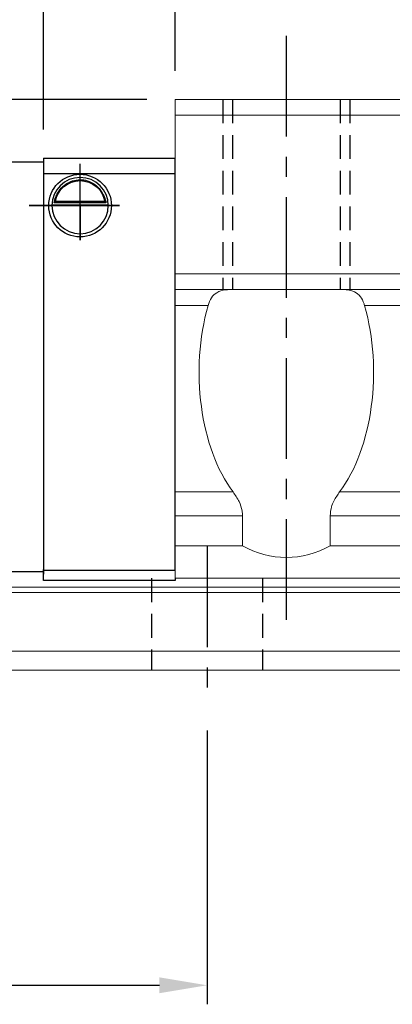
# Model space of a CAD drawing. Header units: millimetres. Extents: x 40 to 336, y 365 to 480.
# Tile 3 of 54: x 231 to 255, y 365 to 427. Entities that reach past the tile are written whole.
import ezdxf

# ---------------------------------------------------------------- set-up
doc = ezdxf.new("R2010")
doc.units = ezdxf.units.MM
doc.header["$PDSIZE"] = -1
doc.linetypes.add('CENTER', pattern=[10.16, 6.35, -1.27, 1.27, -1.27])
doc.linetypes.add('DASHED', pattern=[0.75, 0.5, -0.25])
for name, color, linetype in [('2', 7, 'Continuous'), ('CL', 1, 'CENTER'), ('DIM', 4, 'Continuous'), ('HID', 2, 'DASHED'), ('OUT', 3, 'Continuous')]:
    doc.layers.add(name, color=color, linetype=linetype)
doc.styles.add('DIM-7', font='SIMPLEX.shx', dxfattribs={"width": 0.7, "bigfont": 'chineset.shx'})
doc.dimstyles.new('CNS', dxfattribs={"dimtxt": 3.5, "dimasz": 2.5, "dimexe": 1, "dimexo": 1.5, "dimgap": 0.09, "dimtad": 0, "dimdsep": 46, "dimtxsty": 'DIM-7', "dimcen": 0.09, "dimclrd": 1, "dimclre": 1, "dimclrt": 4, "dimadec": 0, "dimazin": 0, "dimtfac": 1, "dimtix": 1, "dimtmove": 2, "dimatfit": 3, "dimfxl": 1, "dimtvp": 0.971429, "dimtolj": 1, "dimarcsym": 0})

# ---------------------------------------------------------------- blocks, each defined once
blk = doc.blocks.new('*D16')
at = {"layer": 'DEFPOINTS', "color": 0, "transparency": 16777216}
for p in [(182.863, 384.367), (242.863, 384.367), (242.863, 366.497)]:
    blk.add_point(p, dxfattribs=at)
at = {"layer": 'DIM', "color": 7, "lineweight": -2, "transparency": 16777216}
for p, q in [((182.863, 382.567), (182.863, 365.297)), ((242.863, 382.567), (242.863, 365.297)), ((185.863, 366.497), (239.863, 366.497))]:
    blk.add_line(p, q, dxfattribs=at)
at = {"layer": 'DIM', "color": 7, "transparency": 16777216}
for points in [[(185.863, 366.997), (185.863, 365.997), (182.863, 366.497)], [(239.863, 366.997), (239.863, 365.997), (242.863, 366.497)]]:
    blk.add_solid(points, dxfattribs=at)
at = {"layer": 'DIM', "color": 7, "transparency": 16777216, "insert": (212.863, 370.577), "char_height": 4.2, "attachment_point": 5, "style": 'DIM-7'}
blk.add_mtext('\\A1;60', dxfattribs=at)
blk = doc.blocks.new('*D17')
at = {"layer": 'DEFPOINTS', "color": 0, "transparency": 16777216}
for p in [(292.863, 435.738), (247.863, 426.367), (292.863, 426.367)]:
    blk.add_point(p, dxfattribs=at)
at = {"layer": 'DIM', "color": 7, "lineweight": -2, "transparency": 16777216}
for p, q in [((247.863, 428.167), (247.863, 436.938)), ((292.863, 428.167), (292.863, 436.938)), ((250.863, 435.738), (289.863, 435.738))]:
    blk.add_line(p, q, dxfattribs=at)
at = {"layer": 'DIM', "color": 7, "transparency": 16777216}
for points in [[(250.863, 436.238), (250.863, 435.238), (247.863, 435.738)], [(289.863, 436.238), (289.863, 435.238), (292.863, 435.738)]]:
    blk.add_solid(points, dxfattribs=at)
at = {"layer": 'DIM', "color": 7, "transparency": 16777216, "insert": (270.363, 439.818), "char_height": 4.2, "attachment_point": 5, "style": 'DIM-7'}
blk.add_mtext('\\A1;45', dxfattribs=at)
blk = doc.blocks.new('*D11')
at = {"layer": 'DEFPOINTS', "color": 0, "transparency": 16777216}
for p in [(240.863, 443.271), (240.863, 422.367), (299.863, 422.36)]:
    blk.add_point(p, dxfattribs=at)
at = {"layer": 'DIM', "color": 7, "lineweight": -2, "transparency": 16777216}
for p, q in [((240.863, 424.167), (240.863, 444.471)), ((299.863, 424.16), (299.863, 444.471)), ((296.863, 443.271), (243.863, 443.271))]:
    blk.add_line(p, q, dxfattribs=at)
at = {"layer": 'DIM', "color": 7, "transparency": 16777216}
for points in [[(243.863, 443.771), (243.863, 442.771), (240.863, 443.271)], [(296.863, 443.771), (296.863, 442.771), (299.863, 443.271)]]:
    blk.add_solid(points, dxfattribs=at)
at = {"layer": 'DIM', "color": 7, "transparency": 16777216, "insert": (270.363, 447.351), "char_height": 4.2, "attachment_point": 5, "style": 'DIM-7'}
blk.add_mtext('\\A1;59', dxfattribs=at)
blk = doc.blocks.new('*D18')
at = {"layer": 'DEFPOINTS', "color": 0, "transparency": 16777216}
for p in [(232.563, 451.539), (232.563, 418.667), (308.163, 418.667)]:
    blk.add_point(p, dxfattribs=at)
at = {"layer": 'DIM', "color": 7, "lineweight": -2, "transparency": 16777216}
for p, q in [((232.563, 420.467), (232.563, 452.739)), ((308.163, 420.467), (308.163, 452.739)), ((305.163, 451.539), (235.563, 451.539))]:
    blk.add_line(p, q, dxfattribs=at)
at = {"layer": 'DIM', "color": 7, "transparency": 16777216}
for points in [[(235.563, 452.039), (235.563, 451.039), (232.563, 451.539)], [(305.163, 452.039), (305.163, 451.039), (308.163, 451.539)]]:
    blk.add_solid(points, dxfattribs=at)
at = {"layer": 'DIM', "color": 7, "transparency": 16777216, "insert": (270.363, 455.619), "char_height": 4.2, "attachment_point": 5, "style": 'DIM-7'}
blk.add_mtext('\\A1;75.6', dxfattribs=at)
blk = doc.blocks.new('*D12')
at = {"layer": 'DEFPOINTS', "color": 0, "transparency": 16777216}
for p in [(310.863, 460.766), (229.863, 418.343), (310.863, 418.343)]:
    blk.add_point(p, dxfattribs=at)
at = {"layer": 'DIM', "color": 7, "lineweight": -2, "transparency": 16777216}
for p, q in [((229.863, 420.143), (229.863, 461.966)), ((310.863, 420.143), (310.863, 461.966)), ((232.863, 460.766), (307.863, 460.766))]:
    blk.add_line(p, q, dxfattribs=at)
at = {"layer": 'DIM', "color": 7, "transparency": 16777216}
for points in [[(232.863, 461.266), (232.863, 460.266), (229.863, 460.766)], [(307.863, 461.266), (307.863, 460.266), (310.863, 460.766)]]:
    blk.add_solid(points, dxfattribs=at)
at = {"layer": 'DIM', "color": 7, "transparency": 16777216, "insert": (270.363, 464.846), "char_height": 4.2, "attachment_point": 5, "style": 'DIM-7'}
blk.add_mtext('\\A1;81', dxfattribs=at)
blk = doc.blocks.new('*D37')
at = {"layer": 'DEFPOINTS', "color": 0, "transparency": 16777216}
for p in [(214.451, 422.367), (240.863, 422.367), (218.946, 414.667)]:
    blk.add_point(p, dxfattribs=at)
at = {"layer": 'DIM', "color": 7, "lineweight": -2, "transparency": 16777216}
for p, q in [((239.063, 422.367), (213.251, 422.367)), ((214.451, 417.667), (214.451, 419.367)), ((217.146, 414.667), (213.251, 414.667))]:
    blk.add_line(p, q, dxfattribs=at)
at = {"layer": 'DIM', "color": 7, "transparency": 16777216}
for points in [[(213.951, 419.367), (214.951, 419.367), (214.451, 422.367)], [(213.951, 417.667), (214.951, 417.667), (214.451, 414.667)]]:
    blk.add_solid(points, dxfattribs=at)
at = {"layer": 'DIM', "color": 7, "transparency": 16777216, "insert": (210.371, 418.517), "char_height": 4.2, "attachment_point": 5, "rotation": 90, "style": 'DIM-7'}
blk.add_mtext('\\A1;7.5', dxfattribs=at)

msp = doc.modelspace()

# ---------------------------------------------------------------- linework, layer by layer
at = {"layer": '2', "color": 0, "linetype": 'Continuous'}
for p, q in [((232.563, 418.667), (240.863, 418.667)), ((232.563, 418.667), (232.563, 417.667)), ((240.863, 392.667), (240.863, 418.667)), ((229.863, 418.417), (232.563, 418.417)), ((232.563, 418.417), (232.563, 418.27)), ((232.563, 418.417), (232.563, 416.917)), ((232.563, 418.27), (232.563, 417.063)), ((232.563, 417.667), (232.563, 392.667)), ((240.863, 417.667), (232.563, 417.667)), ((232.563, 417.063), (232.563, 416.71)), ((232.563, 416.917), (232.563, 393.917)), ((232.563, 416.71), (232.563, 394.124)), ((233.089, 415.717), (236.637, 415.717)), ((236.495, 415.85), (233.231, 415.85)), ((236.418, 415.917), (233.308, 415.917)), ((240.863, 413.767), (240.863, 414.017)), ((232.563, 394.124), (232.563, 393.77)), ((232.563, 393.917), (232.563, 392.417)), ((232.563, 393.77), (232.563, 392.713)), ((232.563, 392.567), (229.863, 392.567)), ((232.563, 392.567), (232.563, 392.713)), ((232.563, 392.667), (240.863, 392.667)), ((232.563, 392.167), (232.563, 392.667)), ((232.563, 392.031), (232.563, 392.167)), ((232.563, 392.031), (232.563, 392.167)), ((240.863, 392.031), (232.563, 392.031)), ((240.863, 392.031), (232.563, 392.031)), ((240.863, 392.167), (240.863, 392.031))]:
    msp.add_line(p, q, dxfattribs=at)
at = {"layer": '2', "color": 0, "linetype": 'Continuous', "extrusion": (0, 0, -1)}
for radius, start, end in [(1.975, 270, 90), (1.975, 90, 270), (1.575, 9.1332, 90), (1.575, 90, 170.8668)]:
    msp.add_arc((-234.863, 415.667), radius, start, end, dxfattribs=at)
at = {"layer": '2', "color": 0, "linetype": 'Continuous'}
for start, end in [(90, 270), (270, 90)]:
    msp.add_arc((234.863, 415.667), 1.775, start, end, dxfattribs=at)
for points, knots in [([(233.231, 415.85), (233.247, 415.925), (233.269, 416.015), (233.332, 416.205), (233.375, 416.306), (233.48, 416.502), (233.544, 416.599), (233.716, 416.81), (233.834, 416.92), (234.093, 417.101), (234.238, 417.174), (234.54, 417.271), (234.703, 417.298), (234.863, 417.298)], [0, 0, 0, 0, 0.137686, 0.137686, 0.275472, 0.275472, 0.412356, 0.412356, 0.606431, 0.606431, 0.804639, 0.804639, 1, 1, 1, 1]), ([(234.863, 417.298), (235.014, 417.298), (235.167, 417.274), (235.484, 417.178), (235.649, 417.094), (235.92, 416.896), (236.034, 416.785), (236.206, 416.566), (236.272, 416.459), (236.378, 416.245), (236.419, 416.135), (236.468, 415.969), (236.483, 415.906), (236.495, 415.85)], [0, 0, 0, 0, 0.183798, 0.183798, 0.410489, 0.410489, 0.600027, 0.600027, 0.749109, 0.749109, 0.899192, 0.899192, 1, 1, 1, 1])]:
    msp.add_open_spline(points, degree=3, knots=knots, dxfattribs=at)
for points in [[(233.231, 415.85), (233.257, 415.872), (233.282, 415.894), (233.308, 415.917)], [(236.418, 415.917), (236.443, 415.894), (236.469, 415.872), (236.495, 415.85)]]:
    msp.add_open_spline(points, degree=3, dxfattribs=at)
at = {"layer": 'CL', "color": 0}
for p, q in [((247.863, 426.367), (247.863, 389.045)), ((234.863, 413.484), (234.863, 418.31)), ((237.336, 415.667), (231.648, 415.667)), ((231.648, 415.667), (234.863, 415.667)), ((234.863, 415.667), (237.336, 415.667)), ((234.863, 415.667), (234.863, 413.484)), ((242.863, 394.167), (242.863, 384.367))]:
    msp.add_line(p, q, dxfattribs=at)
at = {"layer": 'HID', "color": 0, "ltscale": 3}
for p, q in [((243.863, 422.367), (243.863, 410.367)), ((244.463, 422.367), (244.463, 410.367)), ((251.263, 422.367), (251.263, 410.367)), ((251.863, 422.367), (251.863, 410.367)), ((239.363, 392.167), (239.363, 386.367)), ((246.363, 392.167), (246.363, 386.367))]:
    msp.add_line(p, q, dxfattribs=at)
at = {"layer": 'OUT', "color": 0, "linetype": 'Continuous', "lineweight": 15}
for p, q in [((240.863, 422.367), (299.863, 422.367)), ((240.863, 422.367), (240.863, 421.367)), ((240.863, 421.367), (299.863, 421.367)), ((240.863, 421.367), (240.863, 411.367)), ((240.863, 411.367), (240.863, 410.367)), ((240.863, 411.367), (299.863, 411.367)), ((240.863, 410.367), (240.863, 409.367)), ((240.863, 410.367), (299.863, 410.367)), ((240.863, 409.367), (240.863, 397.608)), ((240.863, 409.367), (242.931, 409.367)), ((252.795, 409.367), (287.931, 409.367)), ((240.863, 396.108), (240.863, 397.608)), ((240.863, 397.608), (244.504, 397.608)), ((251.222, 397.608), (289.504, 397.608)), ((240.863, 394.217), (240.863, 396.108)), ((245.102, 396.108), (240.863, 396.108)), ((245.102, 394.217), (245.102, 396.108)), ((290.102, 396.108), (250.623, 396.108)), ((250.623, 396.108), (250.623, 394.217)), ((240.863, 392.167), (240.863, 394.217)), ((245.102, 394.217), (240.863, 394.217)), ((290.102, 394.217), (250.623, 394.217)), ((299.863, 392.167), (240.863, 392.167)), ((335.263, 391.26), (208.784, 391.26)), ((335.263, 391.613), (208.838, 391.613)), ((335.263, 387.567), (207.661, 387.567)), ((335.263, 386.367), (162.863, 386.367))]:
    msp.add_line(p, q, dxfattribs=at)
for centre, major_axis, ratio, start_param, end_param in [((247.863, 405.151), (0, 9.526), 0.57735, 1.11238, 2.484628), ((247.863, 405.151), (0, 9.526), 0.57735, 3.798558, 5.170805), ((247.863, 398.974), (0, 5.5), 0.999986, 2.6158, 3.667385)]:
    msp.add_ellipse(centre, major_axis=major_axis, ratio=ratio, start_param=start_param, end_param=end_param, dxfattribs=at)
for points, knots in [([(242.931, 409.367), (242.995, 409.541), (243.123, 409.89), (243.495, 410.235), (243.9, 410.357), (244.196, 410.365), (244.272, 410.367)], [0, 0, 0, 0, 0.264047, 0.527324, 0.878805, 1, 1, 1, 1]), ([(251.454, 410.367), (251.7, 410.346), (252.122, 410.311), (252.539, 409.966), (252.72, 409.616), (252.784, 409.402), (252.795, 409.367)], [0, 0, 0, 0, 0.402439, 0.691221, 0.949848, 1, 1, 1, 1]), ([(244.504, 397.608), (244.638, 397.413), (244.883, 397.058), (245.08, 396.521), (245.097, 396.21), (245.102, 396.108)], [0, 0, 0, 0, 0.450873, 0.820339, 1, 1, 1, 1]), ([(250.623, 396.108), (250.643, 396.299), (250.69, 396.75), (250.961, 397.242), (251.16, 397.521), (251.222, 397.608)], [0, 0, 0, 0, 0.336798, 0.795465, 1, 1, 1, 1])]:
    msp.add_open_spline(points, degree=3, knots=knots, dxfattribs=at)

# ---------------------------------------------------------------- dimensions: what is measured, and where the dimension line sits
at = {"layer": 'DIM', "color": 0}
for base, p1, p2, picture, middle in [((310.863, 460.766), (229.863, 418.343), (310.863, 418.343), '*D12', (270.363, 464.846)), ((232.563, 451.539), (308.163, 418.667), (232.563, 418.667), '*D18', (270.363, 455.619)), ((240.863, 443.271), (299.863, 422.36), (240.863, 422.367), '*D11', (270.363, 447.351)), ((292.863, 435.738), (247.863, 426.367), (292.863, 426.367), '*D17', (270.363, 439.818)), ((242.863, 366.497), (182.863, 384.367), (242.863, 384.367), '*D16', (212.863, 370.577))]:
    dim = msp.add_linear_dim(base=base, p1=p1, p2=p2, dimstyle='CNS', override={"dimscale": 1.2, "dimclrd": 7, "dimclre": 7, "dimclrt": 7}, dxfattribs=at)
    dim.commit()
    dim.dimension.update_dxf_attribs({"geometry": picture, "text_midpoint": middle})
dim = msp.add_linear_dim(base=(214.451, 422.367), p1=(218.946, 414.667), p2=(240.863, 422.367), angle=90, text='7.5', dimstyle='CNS', override={"dimscale": 1.2, "dimclrd": 7, "dimclre": 7, "dimclrt": 7}, dxfattribs=at)
dim.commit()
dim.dimension.update_dxf_attribs({"geometry": '*D37', "text_midpoint": (210.371, 418.517)})

doc.saveas('drawing.dxf')
